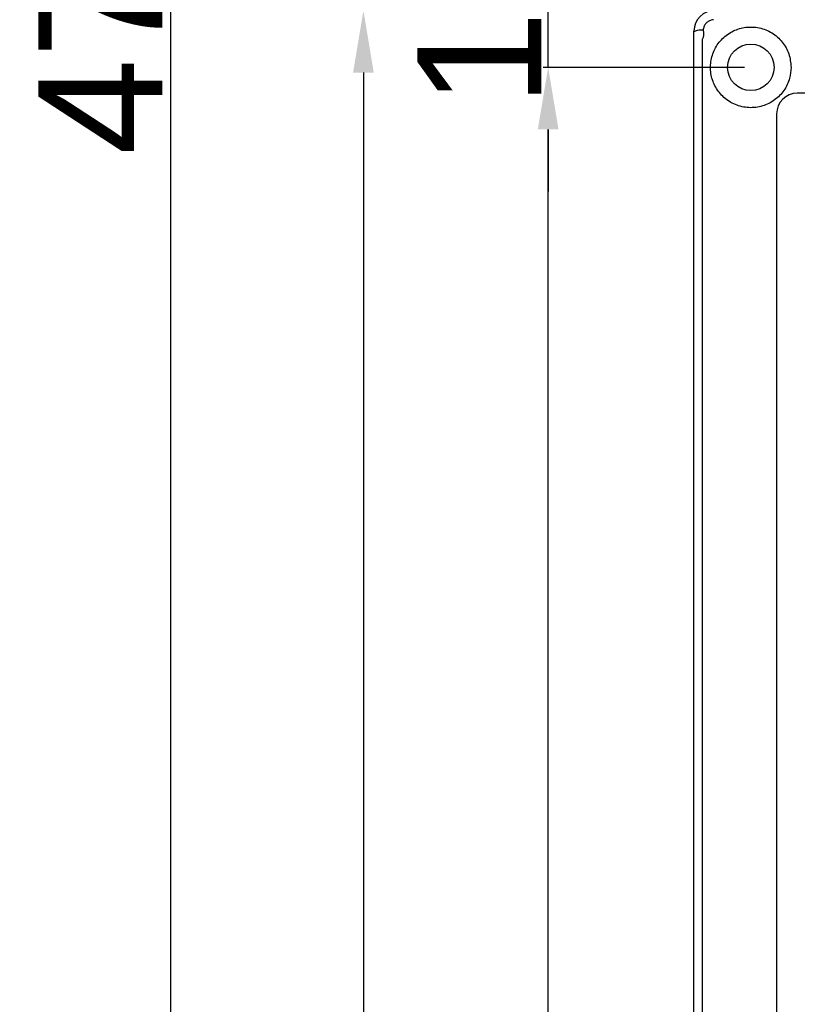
# Model space of a CAD drawing. Header units: millimetres. Extents: x 7205 to 9529, y -660 to 140.
# Tile 8 of 193: x 7205 to 7281, y -338 to -243. Entities that reach past the tile are written whole.
import ezdxf

# ---------------------------------------------------------------- set-up
doc = ezdxf.new("R2010")
doc.units = ezdxf.units.MM
doc.header["$LTSCALE"] = 3
doc.header["$PDSIZE"] = -1
doc.styles.get("Standard").update_dxf_attribs({"font": 'arial.ttf', "height": 12})
doc.dimstyles.new('ISO-25', dxfattribs={"dimtxt": 12, "dimasz": 6, "dimexe": 0.5, "dimexo": 0.625, "dimtad": 1, "dimdec": 1, "dimdsep": 46, "dimtxsty": 'Standard', "dimcen": 0, "dimclrd": 256, "dimclre": 256, "dimadec": 0, "dimazin": 0, "dimtfac": 1, "dimtdec": 1, "dimtmove": 0, "dimatfit": 3, "dimfxl": 1, "dimlwd": 30, "dimlwe": 30, "dimarcsym": 0})

# ---------------------------------------------------------------- blocks, each defined once
blk = doc.blocks.new('*D169')
at = {"lineweight": 30}
for p, q in [((7271.996, -242.157), (7238.14, -242.157)), ((7238.64, -248.157), (7238.64, -471.157)), ((7271.996, -477.157), (7238.14, -477.157))]:
    blk.add_line(p, q, dxfattribs=at)
for points in [[(7237.64, -248.157), (7239.64, -248.157), (7238.64, -242.157)], [(7237.64, -471.157), (7239.64, -471.157), (7238.64, -477.157)]]:
    blk.add_solid(points)
at = {"layer": 'Defpoints', "color": 0}
for p in [(7272.621, -242.157), (7238.64, -477.157), (7272.621, -477.157)]:
    blk.add_point(p, dxfattribs=at)
at = {"color": 0, "insert": (7231.884, -359.657), "char_height": 12, "attachment_point": 5, "rotation": 90}
blk.add_mtext('235', dxfattribs=at)
blk = doc.blocks.new('*D170')
at = {"lineweight": 30}
for p, q in [((7271.996, -7.157), (7219.511, -7.157)), ((7220.011, -471.157), (7220.011, -13.157)), ((7271.996, -477.157), (7219.511, -477.157))]:
    blk.add_line(p, q, dxfattribs=at)
for points in [[(7219.011, -13.157), (7221.011, -13.157), (7220.011, -7.157)], [(7219.011, -471.157), (7221.011, -471.157), (7220.011, -477.157)]]:
    blk.add_solid(points)
at = {"layer": 'Defpoints', "color": 0}
for p in [(7220.011, -7.157), (7272.621, -7.157), (7272.621, -477.157)]:
    blk.add_point(p, dxfattribs=at)
at = {"color": 0, "insert": (7213.259, -242.157), "char_height": 12, "attachment_point": 5, "rotation": 90}
blk.add_mtext('470', dxfattribs=at)
blk = doc.blocks.new('*D175')
at = {"lineweight": 30}
for p, q in [((7275.496, -247.657), (7256.017, -247.657)), ((7256.517, -465.657), (7256.517, -253.657)), ((7275.496, -471.657), (7256.017, -471.657))]:
    blk.add_line(p, q, dxfattribs=at)
for points in [[(7255.517, -253.657), (7257.517, -253.657), (7256.517, -247.657)], [(7255.517, -465.657), (7257.517, -465.657), (7256.517, -471.657)]]:
    blk.add_solid(points)
at = {"layer": 'Defpoints', "color": 0}
for p in [(7256.517, -247.657), (7276.121, -247.657), (7276.121, -471.657)]:
    blk.add_point(p, dxfattribs=at)
at = {"color": 0, "insert": (7249.867, -359.657), "char_height": 12, "attachment_point": 5, "rotation": 90}
blk.add_mtext('224', dxfattribs=at)
blk = doc.blocks.new('*D176')
at = {"lineweight": 30}
for p, q in [((7256.517, -230.657), (7256.517, -224.657)), ((7275.496, -236.657), (7256.017, -236.657)), ((7256.517, -247.657), (7256.517, -236.657)), ((7275.496, -247.657), (7256.017, -247.657)), ((7256.517, -253.657), (7256.517, -259.657))]:
    blk.add_line(p, q, dxfattribs=at)
for points in [[(7255.517, -230.657), (7257.517, -230.657), (7256.517, -236.657)], [(7255.517, -253.657), (7257.517, -253.657), (7256.517, -247.657)]]:
    blk.add_solid(points)
at = {"layer": 'Defpoints', "color": 0}
for p in [(7256.517, -236.657), (7276.121, -236.657), (7276.121, -247.657)]:
    blk.add_point(p, dxfattribs=at)
at = {"color": 0, "insert": (7249.867, -242.157), "char_height": 12, "attachment_point": 5, "rotation": 90}
blk.add_mtext('11', dxfattribs=at)

msp = doc.modelspace()

# ---------------------------------------------------------------- linework, layer by layer
at = {"linetype": 'Continuous', "lineweight": 30}
for p, q in [((7270.621, -475.157), (7270.621, -244.157)), ((7270.621, -244.157), (7270.744, -244.157)), ((7467.627, -250.157), (7280.621, -250.157)), ((7278.621, -252.157), (7278.621, -467.157))]:
    msp.add_line(p, q, dxfattribs=at)
at = {"linetype": 'Continuous', "lineweight": 30, "flags": 128}
msp.add_lwpolyline([(7271.422, -244.97), (7271.422, -244.97), (7271.422, -246.97), (7271.421, -254.97), (7271.42, -286.97), (7271.42, -414.97), (7271.42, -417.279), (7271.421, -463.531), (7271.422, -474.344), (7271.422, -474.344)], dxfattribs=at)
at = {"linetype": 'Continuous', "lineweight": 30}
msp.add_circle((7276.121, -247.657), 2.25, dxfattribs=at)
for centre, radius, start, end in [((7272.621, -244.157), 2, 90, 180), ((7271.375, -245.916), 1.869, 85.72816, 109.72983), ((7280.621, -252.157), 2, 90.00063, 179.99915)]:
    msp.add_arc(centre, radius, start, end, dxfattribs=at)
for points, knots in [([(7272.518, -243.049), (7272.442, -243.059), (7272.258, -243.084), (7271.986, -243.217), (7271.74, -243.442), (7271.565, -243.73), (7271.531, -243.946), (7271.514, -244.052)], [0, 0, 0, 0, 0.149195, 0.361862, 0.576748, 0.790617, 1, 1, 1, 1]), ([(7280.021, -247.657), (7279.977, -247.215), (7279.889, -246.333), (7279.212, -245.164), (7278.211, -244.272), (7276.961, -243.771), (7275.64, -243.716), (7274.397, -244.08), (7273.338, -244.823), (7272.576, -245.872), (7272.188, -247.104), (7272.221, -248.407), (7272.672, -249.621), (7273.486, -250.629), (7274.607, -251.334), (7275.922, -251.629), (7277.259, -251.465), (7278.454, -250.874), (7279.376, -249.929), (7279.929, -248.801), (7279.992, -248.011), (7280.021, -247.657)], [0, 0, 0, 0, 0.054232, 0.108429, 0.163425, 0.217986, 0.270566, 0.321793, 0.374455, 0.425838, 0.477572, 0.530558, 0.581745, 0.634067, 0.68835, 0.7434, 0.797512, 0.850481, 0.903214, 0.956558, 1, 1, 1, 1]), ([(7271.514, -244.052), (7271.544, -244.378), (7271.574, -244.703), (7271.422, -244.97), (7271.422, -244.97)], [0, 0, 0, 0, 0.9999349, 1, 1, 1, 1])]:
    msp.add_open_spline(points, degree=3, knots=knots, dxfattribs=at)

# ---------------------------------------------------------------- dimensions: what is measured, and where the dimension line sits
for base, p1, p2, picture, middle in [((7220.011, -7.157), (7272.621, -477.157), (7272.621, -7.157), '*D170', (7213.259, -242.157)), ((7238.64, -477.157), (7272.621, -242.157), (7272.621, -477.157), '*D169', (7231.884, -359.657)), ((7256.517, -247.657), (7276.121, -471.657), (7276.121, -247.657), '*D175', (7249.867, -359.657))]:
    dim = msp.add_linear_dim(base=base, p1=p1, p2=p2, angle=90, dimstyle='ISO-25')
    dim.commit()
    dim.dimension.update_dxf_attribs({"geometry": picture, "text_midpoint": middle})
dim = msp.add_linear_dim(base=(7256.517, -236.657), p1=(7276.121, -247.657), p2=(7276.121, -236.657), angle=90, dimstyle='ISO-25')
dim.commit()
dim.dimension.update_dxf_attribs({"geometry": '*D176', "text_midpoint": (7256.517, -242.157), "dimtype": 160})

doc.saveas('drawing.dxf')
